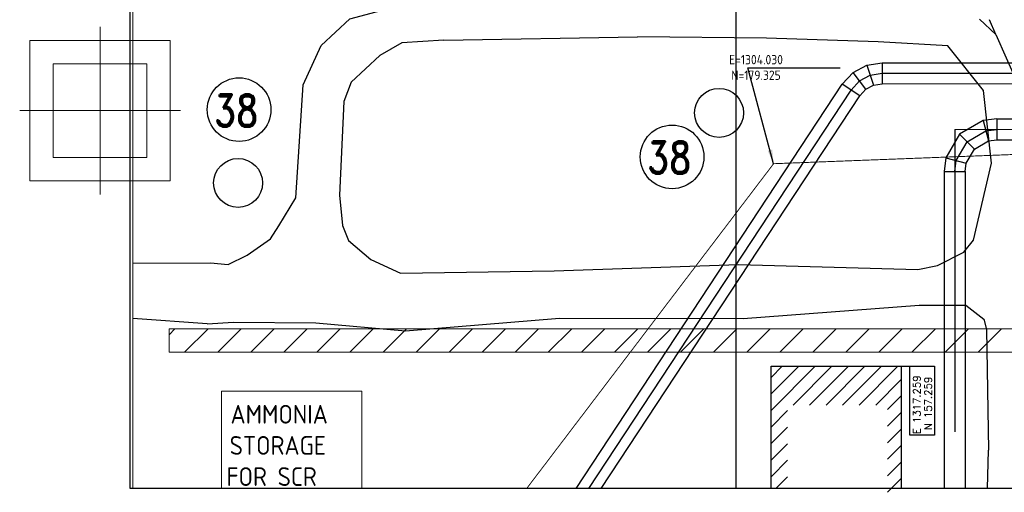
# Model space of a CAD drawing. Extents: x -7650383 to 4934791, y -137560 to 1826789.
# Tile 86 of 256: x 1946815 to 2052110, y -63207 to -12681. Entities that reach past the tile are written whole.
import ezdxf

# ---------------------------------------------------------------- set-up
doc = ezdxf.new("R2010")
doc.units = 0
doc.header["$LTSCALE"] = 800
doc.header["$MEASUREMENT"] = 0
for name, pattern in [('CENTER', [2, 1.25, -0.25, 0.25, -0.25]), ('CONTINOUS', [0]), ('HIDDEN', [0.375, 0.25, -0.125]), ('PHANTOM', [2.5, 1.25, -0.25, 0.25, -0.25, 0.25, -0.25])]:
    doc.linetypes.add(name, pattern=pattern)
doc.layers.get('0').update_dxf_attribs({"linetype": 'CONTINUOUS'})
doc.layers.add('grid-20m', color=53, linetype='CONTINUOUS')
doc.layers.add('KEY PLAN', color=251, linetype='CONTINUOUS')
doc.styles.add('ROMAND', font='romand')
doc.styles.add('RS', font='romans.shx')
doc.styles.get("Standard").update_dxf_attribs({"font": 'ISO9'})
doc.linetypes.add('FENCELINE2', pattern='A,0.25,-0.1,[132,ltypeshp.shx,S=0.1,R=0,X=-0.1,Y=0],-0.1,1', length=1.45)
doc.dimstyles.get("Standard").update_dxf_attribs({"dimtxt": 0.18, "dimasz": 0.18, "dimexe": 0.18, "dimexo": 0.0625, "dimgap": 0.09, "dimtad": 0, "dimtih": 1, "dimtoh": 1, "dimdec": 4, "dimzin": 0, "dimdsep": 46, "dimtxsty": 'Standard', "dimcen": 0.09, "dimadec": 0, "dimazin": 0, "dimtfac": 1, "dimtdec": 4, "dimtofl": 0, "dimtmove": 0, "dimatfit": 3, "dimfxl": 1, "dimtolj": 1, "dimtzin": 0, "dimarcsym": 0})

msp = doc.modelspace()

# ---------------------------------------------------------------- linework, layer by layer
at = {"color": 8, "linetype": 'CENTER', "ltscale": 5000}
for p, q in [((2039062.8, -17277.7), (2201338.6, -17277.7)), ((2039062.8, -18402.7), (2201338.6, -18402.7))]:
    msp.add_line(p, q, dxfattribs=at)
at = {"color": 8, "linetype": 'HIDDEN', "ltscale": 10000}
for p, q in [((2051308, -23277.7), (2201338.6, -23277.7)), ((2051308, -25527.7), (2201338.6, -25527.7))]:
    msp.add_line(p, q, dxfattribs=at)
at = {"linetype": 'CONTINOUS', "lineweight": 15}
msp.add_lwpolyline([(2201338.6, -62789.8), (1958909.8, -62789.8), (1958909.8, 80115.9)], dxfattribs=at)
at = {"layer": 'grid-20m', "linetype": 'PHANTOM', "ltscale": 12000}
msp.add_line((2023408, 80115.9), (2023408, -62789.8), dxfattribs=at)
at = {"layer": 'KEY PLAN'}
msp.add_line((2049460.5, -12611.3), (2051206, -14254.7), dxfattribs=at)
at = {"layer": 'KEY PLAN', "linetype": 'CENTER', "lineweight": 15, "ltscale": 2500}
for p, q in [((1955408, -13426.7), (1955408, -31378.6)), ((1964001.4, -22402.7), (1946814.6, -22402.7))]:
    msp.add_line(p, q, dxfattribs=at)
at = {"layer": 'KEY PLAN', "linetype": 'Continuous', "lineweight": 30}
msp.add_line((2051206, -14254.7), (2050509.7, -12680.8), dxfattribs=at)
at = {"layer": 'KEY PLAN', "linetype": 'CENTER', "ltscale": 5000}
for p, q in [((2035934.2, -18343.4), (2037394.2, -17556.9)), ((2037394.2, -17556.9), (2039062.8, -17277.7)), ((2037394.2, -17556.9), (2038126.7, -19684.3)), ((2039062.8, -17277.7), (2039062.8, -19527.7)), ((2034783.1, -19583.1), (2035934.2, -18343.4)), ((2037307.7, -20125.5), (2035934.2, -18343.4)), ((2036620.9, -19234.5), (2037760.5, -18620.6)), ((2037760.5, -18620.6), (2039062.8, -18402.7)), ((2036662, -20821), (2034783.1, -19583.1)), ((2035722.5, -20202), (2036620.9, -19234.5)), ((2037307.7, -20125.5), (2038126.7, -19684.3)), ((2038126.7, -19684.3), (2039062.8, -19527.7)), ((2007664.7, -62789.8), (2035722.5, -20202)), ((2036662, -20821), (2037307.7, -20125.5)), ((2049852.1, -23469.3), (2047330.5, -24925.2)), ((2051308, -23277.7), (2049852.1, -23469.3)), ((2049852.1, -23469.3), (2050434.5, -25642.7)), ((2051308, -23277.7), (2051308, -25527.7)), ((2047330.5, -24925.2), (2045874.6, -27446.8)), ((2046808, -24402.7), (2046808, -56742)), ((2048126, -25720.7), (2050143.3, -24556)), ((2050143.3, -24556), (2051308, -24402.7)), ((2046961.3, -27738), (2048126, -25720.7)), ((2050434.5, -25642.7), (2051308, -25527.7)), ((2045874.6, -27446.8), (2045683, -28902.7)), ((2045874.6, -27446.8), (2048048, -28029.2)), ((2046808, -28902.7), (2046961.3, -27738)), ((2047933, -28902.7), (2048048, -28029.2)), ((2045683, -28902.7), (2047933, -28902.7))]:
    msp.add_line(p, q, dxfattribs=at)
at = {"layer": 'KEY PLAN', "linetype": 'HIDDEN', "ltscale": 10000}
for p, q in [((2006317.5, -62789.8), (2034783.1, -19583.1)), ((2009011.9, -62789.8), (2036662, -20821)), ((2047330.5, -24925.2), (2048921.5, -26516.2)), ((2048921.5, -26516.2), (2050434.5, -25642.7)), ((2048048, -28029.2), (2048921.5, -26516.2)), ((2045683, -28902.7), (2045683, -62789.8)), ((2047933, -28902.7), (2047933, -62789.8))]:
    msp.add_line(p, q, dxfattribs=at)
at = {"layer": 'KEY PLAN', "linetype": 'CONTINOUS', "lineweight": 15}
for p, q in [((2039062.8, -19527.7), (2201338.6, -19527.7)), ((2046808, -24402.7), (2201338.6, -24402.7)), ((1962787.3, -46361.2), (1963418.8, -45729.7)), ((1962787.3, -48229.7), (1962787.3, -45729.7)), ((1962787.3, -45729.7), (2058908, -45729.7)), ((1964454.3, -48229.7), (1966954.3, -45729.7)), ((1967989.9, -48229.7), (1970489.9, -45729.7)), ((1971525.4, -48229.7), (1974025.4, -45729.7)), ((1975061, -48229.7), (1977561, -45729.7)), ((1978596.5, -48229.7), (1981096.5, -45729.7)), ((1982132, -48229.7), (1984632, -45729.7)), ((1985667.6, -48229.7), (1988167.6, -45729.7)), ((1989203.1, -48229.7), (1991703.1, -45729.7)), ((1992738.6, -48229.7), (1995238.6, -45729.7)), ((1996274.2, -48229.7), (1998774.2, -45729.7)), ((1999809.7, -48229.7), (2002309.7, -45729.7)), ((2003345.2, -48229.7), (2005845.2, -45729.7)), ((2006880.8, -48229.7), (2009380.8, -45729.7)), ((2010416.3, -48229.7), (2012916.3, -45729.7)), ((2013951.8, -48229.7), (2016451.8, -45729.7)), ((2017487.4, -48229.7), (2019987.4, -45729.7)), ((2021022.9, -48229.7), (2023522.9, -45729.7)), ((2024558.4, -48229.7), (2027058.4, -45729.7)), ((2028094, -48229.7), (2030594, -45729.7)), ((2031629.5, -48229.7), (2034129.5, -45729.7)), ((2035165, -48229.7), (2037665, -45729.7)), ((2038700.6, -48229.7), (2041200.6, -45729.7)), ((2042236.1, -48229.7), (2044736.1, -45729.7)), ((2045771.6, -48229.7), (2048271.6, -45729.7)), ((2049307.2, -48229.7), (2051807.2, -45729.7)), ((2058908, -48229.7), (1962787.3, -48229.7))]:
    msp.add_line(p, q, dxfattribs=at)
at = {"layer": 'KEY PLAN', "ltscale": 0.15}
for p, q in [((2027160.8, -62789.8), (2027165, -49729.7)), ((2027163.5, -54463.5), (2031897.3, -49729.7)), ((2027164, -52695.1), (2030129.5, -49729.7)), ((2027164.6, -50926.8), (2028361.7, -49729.7)), ((2027165, -49729.7), (2041096.3, -49729.7)), ((2029518.1, -53876.6), (2033665, -49729.7)), ((2031285.8, -53876.6), (2035432.8, -49729.7)), ((2033053.6, -53876.6), (2037200.6, -49729.7)), ((2034821.4, -53876.6), (2038968.3, -49729.7)), ((2036589.1, -53876.6), (2040736.1, -49729.7)), ((2041096.3, -49729.7), (2041096.3, -62789.8)), ((2041096.3, -49729.7), (2044634.1, -49729.7)), ((2042010.4, -57105.5), (2042010.4, -49729.7)), ((2044634.1, -49729.7), (2044634.1, -57105.5)), ((2038356.9, -53876.6), (2041096.3, -51137.2)), ((2039633, -54368.3), (2041096.3, -52905)), ((2027162.9, -56231.8), (2028918.7, -54476)), ((2039633, -56136.1), (2041096.3, -54672.7)), ((2027162.4, -58000.1), (2028918.7, -56243.7)), ((2039633, -57903.8), (2041096.3, -56440.5)), ((2044634.1, -57105.5), (2042010.4, -57105.5)), ((2027161.8, -59768.4), (2028918.7, -58011.5)), ((2039633, -59671.6), (2041096.3, -58208.3)), ((2027161.2, -61536.8), (2028918.7, -59779.3)), ((2039633, -61439.4), (2041096.3, -59976)), ((2027676, -62789.8), (2028918.7, -61547)), ((2039633, -63207.1), (2041096.3, -61743.8))]:
    msp.add_line(p, q, dxfattribs=at)
at = {"layer": 'KEY PLAN', "linetype": 'Continuous', "lineweight": 15}
for p, q in [((1968408, -52402.7), (1983408, -52402.7)), ((1968408, -62789.8), (1968408, -52402.7)), ((1983408, -52402.7), (1983408, -62789.8))]:
    msp.add_line(p, q, dxfattribs=at)
at = {"layer": 'KEY PLAN'}
msp.add_lwpolyline([(1958633.5, 160926.3), (2201338.6, 160249.9), (2201338.6, -62789.8), (1958633.5, -62789.8)], close=True, dxfattribs=at)
at = {"layer": 'KEY PLAN', "linetype": 'FENCELINE2', "lineweight": 15, "ltscale": 2500}
msp.add_lwpolyline([(1947908, -14902.7), (1962908, -14902.7), (1962908, -29902.7), (1947908, -29902.7)], close=True, dxfattribs=at)
at = {"layer": 'KEY PLAN', "linetype": 'HIDDEN', "lineweight": 15, "ltscale": 10000}
msp.add_lwpolyline([(1950408, -17402.7), (1960408, -17402.7), (1960408, -27402.7), (1950408, -27402.7)], close=True, dxfattribs=at)
at = {"layer": 'KEY PLAN', "linetype": 'HIDDEN', "ltscale": 10000, "const_width": 100}
for points in [[(2027437.8, -28077.8), (2058297.2, -26892.8)], [(2001039.4, -62789.8), (2027437.8, -28077.8)]]:
    msp.add_lwpolyline(points, dxfattribs=at)
at = {"layer": 'KEY PLAN'}
for points in [[(1958909.8, -38713, 0), (1967226, -38660.7, 0), (1969121, -38861.7, 0), (1971154, -37867.7, 0), (1973623, -36119.7, 0), (1974522, -34728.7, 0), (1976353.7, -31722.3, 0), (1977135.4, -19653.7, 0), (1979053.8, -15443.7, 0), (1982136.8, -12593.7, 0), (1986539.4, -11424.5, 0), (1991935, -10991.7, 0), (2012288, -10724.7, 0), (2027164, -10587.5, 0), (2039124, -10974.5, 0), (2045408, -11109.7, 0)], [(1981343, -34667.7, 0), (1981972, -36274.7, 0), (1984369, -38310.7, 0), (1987524, -39766.7, 0), (2003977, -39522, 0), (2023683, -38865.2, 0), (2042852, -39398.7, 0), (2044963, -38946.7, 0), (2047787, -37526.7, 0), (2048799, -36263.7, 0), (2050723, -28014, 0), (2049869, -20263.7, 0), (2046070, -15474.7, 0), (2038623, -15045.7, 0), (2026663, -14658.7, 0), (2012893, -14519.7, 0)], [(1992180, -14883.7, 0), (2012893, -14519.7, 0)], [(1992180, -14883.7, 0), (1987680.9, -15153.4, 0), (1985332, -16497.7, 0), (1982249, -19347.7, 0), (1981470, -21436.7, 0), (1981031.8, -31434.8, 0)], [(1981031.8, -31434.8, 0), (1981343, -34667.7, 0)], [(1966848.9, -45182.1, 0), (1969670, -45022.7, 0), (1978480, -45105.1, 0), (1988073, -45927.7, 0), (2004526, -44581.7, 0), (2024172, -44636.7, 0), (2043017, -43199.7, 0), (2047999, -43192.7, 0), (2049919, -44680.7, 0), (2050216, -45812.7, 0), (2050420.1, -58685.8, 0)], [(1966848.9, -45182.1, 0), (1958909.8, -44643.3, 0)], [(2050325.4, -62789.8, 0), (2050420.1, -58685.8, 0)]]:
    msp.add_polyline3d(points, dxfattribs=at)
at = {"layer": 'KEY PLAN', "linetype": 'HIDDEN', "ltscale": 10000}
msp.add_polyline3d([(2051206, -14254.7, 0), (2053422, -19263.7, 0), (2054407.9, -28225.7, 0), (2054823, -39722.7, 0), (2054801, -45593.7, 0), (2054963, -58498.7, 0), (2055106.1, -62789.8, 0)], dxfattribs=at)
at = {"layer": 'KEY PLAN', "lineweight": 25, "ltscale": 0.03}
for centre in [(1970277.7, -22298.3), (2016585.2, -27346.2)]:
    msp.add_circle(centre, 3402.1, dxfattribs=at)
at = {"layer": 'KEY PLAN', "ltscale": 0.15}
for centre in [(2021603.7, -22640.8), (1970167.1, -30136.8)]:
    msp.add_circle(centre, 2616.5, dxfattribs=at)

# ---------------------------------------------------------------- texts
at = {"layer": 'KEY PLAN', "lineweight": 25, "ltscale": 0.03, "style": 'ROMAND', "width": 0.8}
for p in [(1967623.9, -24104.2), (2013931.1, -29129.7)]:
    msp.add_text('38', height=3420.25, dxfattribs=at).set_placement(p)
at = {"layer": 'KEY PLAN', "ltscale": 0.15, "style": 'RS'}
for s, p in [('E 1317.259', (2043141.8, -56990.5)), ('N 157.259', (2044354.2, -56555.6))]:
    msp.add_text(s, height=792.25, rotation=90, dxfattribs=at).set_placement(p)
at = {"layer": 'KEY PLAN', "linetype": 'CONTINOUS', "lineweight": 15}
for s, p in [('AMMONIA', (1969360.4, -55861.8, 891923.7)), ('STORAGE', (1969265.2, -59195.1, 891923.7)), ('FOR SCR', (1968931.9, -62528.4, 891923.7))]:
    msp.add_text(s, height=2000, dxfattribs=at).set_placement(p)
at = {"layer": 'KEY PLAN', "insert": (2025557.3, -17784.7), "char_height": 1000, "attachment_point": 5}
msp.add_mtext('\\A1;E=1304.030\\PN=179.325', dxfattribs=at)

# ---------------------------------------------------------------- leaders
at = {"layer": 'KEY PLAN'}
msp.add_leader([(2027437.8, -28077.8), (2024683.6, -17815.3), (2034545.5, -17815.3)], dimstyle='Standard', override={"dimasz": 1500, "dimgap": 0.2, "dimtad": 0}, dxfattribs=at)

doc.saveas('drawing.dxf')
